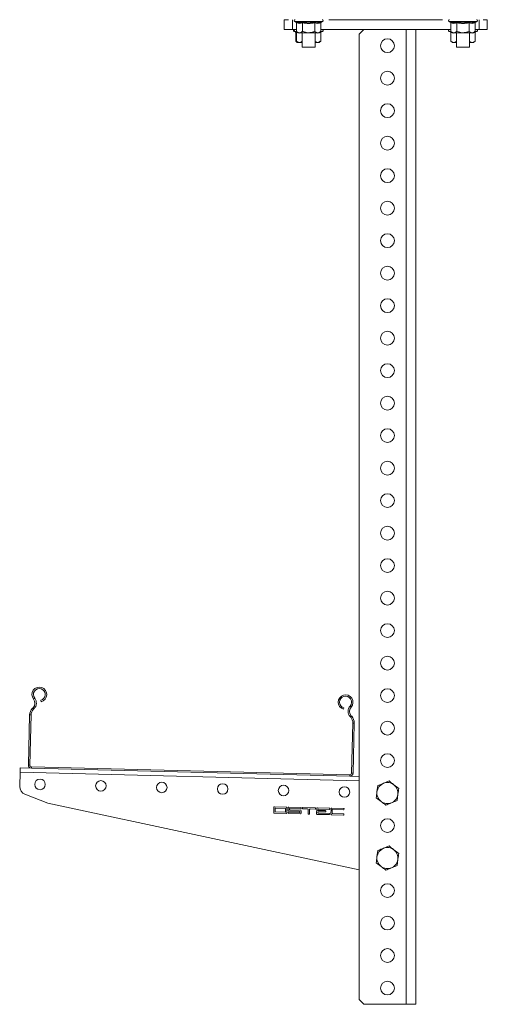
# Model space of a CAD drawing. Header units: millimetres. Extents: x -87 to 911, y -2003 to -50.
# Tile 5 of 7: x -68 to 220, y -989 to -383. Entities that reach past the tile are written whole.
import ezdxf

# ---------------------------------------------------------------- set-up
doc = ezdxf.new("R2010")
doc.units = ezdxf.units.MM

msp = doc.modelspace()

# ---------------------------------------------------------------- linework, layer by layer
at = {"color": 7, "linetype": 'Continuous', "lineweight": 15}
for p, q in [((94.69, -388.92), (94.69, -382.92)), ((94.69, -382.92), (97.19, -382.92)), ((99.69, -382.92), (99.69, -388.92)), ((101.15, -384.12), (101.8, -384.36)), ((102.19, -384.86), (102.19, -390.12)), ((105.94, -384.86), (105.94, -390.12)), ((113.44, -384.86), (113.44, -390.12)), ((117.2, -384.86), (117.2, -390.12)), ((117.59, -384.36), (118.23, -384.12)), ((122.19, -382.92), (192.19, -382.92)), ((196.15, -384.12), (196.8, -384.36)), ((197.19, -384.86), (197.19, -390.12)), ((200.94, -384.86), (200.94, -390.12)), ((208.44, -384.86), (208.44, -390.12)), ((212.2, -384.86), (212.2, -390.12)), ((212.59, -384.36), (213.23, -384.12)), ((214.69, -388.92), (214.69, -382.92)), ((217.19, -382.92), (219.69, -382.92)), ((219.69, -382.92), (219.69, -388.92)), ((99.69, -388.92), (94.69, -388.92)), ((99.69, -388.92), (102.19, -388.92)), ((100.65, -390.12), (101.3, -390.36)), ((101.15, -390.12), (101.8, -390.36)), ((101.69, -390.86), (101.69, -396.12)), ((102.19, -390.12), (103.19, -390.92)), ((102.19, -390.86), (102.19, -396.12)), ((103.19, -390.92), (104.06, -390.92)), ((109.69, -390.92), (104.06, -390.92)), ((105.69, -390.92), (105.69, -399.92)), ((109.69, -390.92), (115.32, -390.92)), ((113.69, -399.92), (113.69, -390.92)), ((115.32, -390.92), (116.19, -390.92)), ((116.19, -390.92), (117.2, -390.12)), ((117.2, -388.92), (197.19, -388.92)), ((117.2, -390.86), (117.2, -396.12)), ((117.59, -390.36), (118.23, -390.12)), ((143.69, -388.92), (140.69, -391.92)), ((140.69, -391.92), (140.69, -985.92)), ((169.69, -388.92), (169.69, -988.92)), ((175.69, -388.92), (175.69, -988.92)), ((196.15, -390.12), (196.8, -390.36)), ((197.19, -390.12), (198.19, -390.92)), ((197.19, -390.86), (197.19, -396.12)), ((198.19, -390.92), (199.06, -390.92)), ((204.69, -390.92), (199.06, -390.92)), ((200.69, -390.92), (200.69, -399.92)), ((204.69, -390.92), (210.32, -390.92)), ((208.69, -399.92), (208.69, -390.92)), ((210.32, -390.92), (211.19, -390.92)), ((211.19, -390.92), (212.2, -390.12)), ((212.2, -388.92), (214.69, -388.92)), ((212.2, -390.86), (212.2, -396.12)), ((212.59, -390.36), (213.23, -390.12)), ((219.69, -388.92), (214.69, -388.92)), ((101.69, -396.12), (102.69, -396.92)), ((102.19, -396.12), (103.19, -396.92)), ((102.69, -396.92), (103.19, -396.92)), ((103.19, -396.92), (104.06, -396.92)), ((105.69, -396.92), (104.06, -396.92)), ((109.69, -399.92), (105.69, -399.92)), ((113.69, -399.92), (109.69, -399.92)), ((113.69, -396.92), (115.32, -396.92)), ((115.32, -396.92), (116.19, -396.92)), ((115.69, -396.92), (116.7, -396.12)), ((116.19, -396.92), (117.2, -396.12)), ((197.19, -396.12), (198.19, -396.92)), ((198.19, -396.92), (199.06, -396.92)), ((200.69, -396.92), (199.06, -396.92)), ((200.69, -399.92), (204.69, -399.92)), ((204.69, -399.92), (208.69, -399.92)), ((208.69, -396.92), (210.32, -396.92)), ((210.32, -396.92), (211.19, -396.92)), ((211.19, -396.92), (212.2, -396.12)), ((-59.76, -801.07), (-59.05, -800.51)), ((-55.12, -802.68), (-55.33, -801.8)), ((135.83, -805.96), (135.16, -805.37)), ((-62.18, -810.82), (-62.95, -841.65)), ((-61.28, -810.84), (-62.18, -810.82)), ((-61.28, -810.84), (-62.05, -841.67)), ((-60.07, -806.37), (-60.42, -806.73)), ((-60.42, -806.73), (-59.79, -807.36)), ((-59.43, -807.01), (-60.07, -806.37)), ((-59.43, -807.01), (-59.79, -807.36)), ((131.37, -806.47), (131.12, -807.34)), ((135.88, -811.28), (135.21, -811.88)), ((135.55, -812.25), (135.21, -811.88)), ((135.55, -812.25), (136.22, -811.65)), ((136.22, -811.65), (135.88, -811.28)), ((136.09, -846.63), (136.86, -815.8)), ((137.76, -815.82), (136.86, -815.8)), ((136.99, -846.65), (137.76, -815.82)), ((-62.95, -841.65), (-62.05, -841.67)), ((-68.06, -846.12), (-68.28, -854.87)), ((-68.06, -846.12), (-67.99, -843.42)), ((-67.99, -843.42), (-61.09, -843.6)), ((-61.07, -842.7), (-61.09, -843.6)), ((-61.09, -843.6), (135.04, -848.5)), ((-61.07, -842.7), (135.07, -847.6)), ((135.04, -848.5), (135.07, -847.6)), ((136.09, -846.63), (136.99, -846.65)), ((135.04, -848.5), (140.69, -848.64)), ((152.24, -854.35), (151.75, -858.07)), ((165.13, -856.05), (162.15, -853.77)), ((-65.11, -859.65), (-50.99, -865.19)), ((164.14, -863.49), (164.63, -859.77)), ((-50.99, -865.19), (140.69, -906.19)), ((151.25, -861.79), (154.23, -864.07)), ((88.25, -867.74), (88.17, -870.94)), ((88.56, -871.35), (95.76, -871.53)), ((95.86, -867.53), (88.66, -867.35)), ((89.03, -868.36), (88.98, -870.36)), ((89.18, -870.56), (95.18, -870.71)), ((95.24, -868.31), (89.24, -868.16)), ((95.38, -870.52), (95.43, -868.52)), ((96.17, -871.14), (96.25, -867.94)), ((96.97, -870.96), (96.96, -871.36)), ((97.05, -867.96), (97.01, -869.56)), ((97.16, -871.56), (104.55, -871.75)), ((103.97, -870.93), (97.18, -870.76)), ((97.4, -869.97), (103.99, -870.13)), ((104.85, -867.75), (97.46, -867.57)), ((97.82, -868.98), (97.83, -868.58)), ((104.61, -869.35), (98.02, -869.18)), ((98.04, -868.38), (104.83, -868.55)), ((104.19, -870.34), (104.18, -870.74)), ((104.96, -871.36), (105, -869.76)), ((105.04, -868.36), (105.05, -867.96)), ((105.85, -867.98), (105.84, -868.38)), ((106.03, -868.58), (109.03, -868.66)), ((113.65, -867.97), (106.05, -867.78)), ((109.42, -869.07), (109.36, -871.67)), ((109.55, -871.87), (109.95, -871.88)), ((110.16, -871.69), (110.22, -869.09)), ((110.63, -868.7), (113.63, -868.77)), ((113.84, -868.58), (113.85, -868.18)), ((114.64, -868.4), (114.56, -871.6)), ((114.95, -872.01), (122.35, -872.19)), ((122.45, -868.19), (115.05, -868.01)), ((115.38, -871.02), (115.39, -870.62)), ((115.42, -869.42), (115.43, -869.02)), ((122.37, -871.39), (115.57, -871.22)), ((115.59, -870.42), (119.99, -870.53)), ((120.01, -869.73), (115.61, -869.62)), ((115.63, -868.82), (122.43, -868.99)), ((120.19, -870.34), (120.2, -869.94)), ((122.55, -872), (122.56, -871.6)), ((122.63, -868.8), (122.64, -868.4)), ((123.44, -868.62), (123.36, -871.82)), ((123.75, -872.23), (131.15, -872.41)), ((131.25, -868.41), (123.85, -868.23)), ((124.17, -871.24), (124.22, -869.24)), ((131.17, -871.61), (124.37, -871.44)), ((124.43, -869.04), (131.23, -869.21)), ((131.35, -872.22), (131.36, -871.82)), ((131.43, -869.02), (131.44, -868.62)), ((152.24, -894.35), (151.75, -898.07)), ((165.13, -896.05), (162.15, -893.77)), ((151.25, -901.79), (154.23, -904.07)), ((164.14, -903.49), (164.63, -899.77)), ((140.69, -985.92), (143.69, -988.92)), ((169.69, -988.92), (143.69, -988.92)), ((175.69, -988.92), (169.69, -988.92))]:
    msp.add_line(p, q, dxfattribs=at)
at = {"color": 8, "linetype": 'Continuous', "lineweight": 15}
for p, q in [((109.69, -384.12), (101.15, -384.12)), ((118.23, -384.12), (109.69, -384.12)), ((204.69, -384.12), (196.15, -384.12)), ((213.23, -384.12), (204.69, -384.12)), ((101.15, -390.12), (100.65, -390.12)), ((102.19, -390.12), (101.15, -390.12)), ((102.19, -390.95), (101.69, -390.86)), ((116.61, -390.59), (117.59, -390.36)), ((118.23, -390.12), (117.2, -390.12)), ((197.19, -390.12), (196.15, -390.12)), ((211.61, -390.59), (212.59, -390.36)), ((213.23, -390.12), (212.2, -390.12)), ((-68.06, -846.12), (140.69, -851.34))]:
    msp.add_line(p, q, dxfattribs=at)
at = {"color": 7, "linetype": 'Continuous', "lineweight": 15}
for centre, radius in [((158.19, -398.92), 4.25), ((158.19, -418.92), 4.25), ((158.19, -438.92), 4.25), ((158.19, -458.92), 4.25), ((158.19, -478.92), 4.25), ((158.19, -498.92), 4.25), ((158.19, -518.92), 4.25), ((158.19, -538.92), 4.25), ((158.19, -558.92), 4.25), ((158.19, -578.92), 4.25), ((158.19, -598.92), 4.25), ((158.19, -618.92), 4.25), ((158.19, -638.92), 4.25), ((158.19, -658.92), 4.25), ((158.19, -678.92), 4.25), ((158.19, -698.92), 4.25), ((158.19, -718.92), 4.25), ((158.19, -738.92), 4.25), ((158.19, -758.92), 4.25), ((158.19, -778.92), 4.25), ((158.19, -798.92), 4.25), ((158.19, -818.92), 4.25), ((158.19, -838.92), 4.25), ((-55.74, -853.57), 3.25), ((-18.25, -854.51), 3.25), ((19.23, -855.45), 3.25), ((56.72, -856.38), 3.25), ((94.21, -857.32), 3.25), ((131.7, -858.26), 3.25), ((158.19, -878.92), 4.25), ((158.19, -918.92), 4.25), ((158.19, -938.92), 4.25), ((158.19, -958.92), 4.25), ((158.19, -978.92), 4.25)]:
    msp.add_circle(centre, radius, dxfattribs=at)
for centre, radius, start, end in [((101.36, -383.54), 0.619, 90, 250), ((118.02, -383.54), 0.619, 290, 90), ((196.36, -383.54), 0.619, 90, 250), ((213.02, -383.54), 0.619, 290, 90), ((100.86, -389.54), 0.619, 90, 250), ((101.36, -389.54), 0.619, 90, 250), ((118.02, -389.54), 0.619, 290, 90), ((196.36, -389.54), 0.619, 90, 250), ((213.02, -389.54), 0.619, 290, 90), ((-56.18, -798.25), 4.55, 283.56746, 218.24992), ((-56.18, -798.25), 3.65, 283.56746, 218.24992), ((132.41, -802.97), 4.55, 318.88499, 253.56746), ((132.41, -802.97), 3.65, 318.88499, 253.56746), ((-62.9, -803.55), 4, 315.03166, 38.24992), ((-62.9, -803.55), 4.9, 315.03166, 38.24992), ((138.85, -808.59), 4.9, 138.88499, 222.10326), ((138.85, -808.59), 4, 138.88499, 222.10326), ((-56.18, -810.97), 6, 135.03166, 178.56746), ((-56.18, -810.97), 5.1, 135.03166, 178.56746), ((131.76, -815.67), 6, 358.56746, 42.10326), ((131.76, -815.67), 5.1, 358.56746, 42.10326), ((-61.05, -841.7), 1.9, 178.56746, 268.56746), ((-61.05, -841.7), 1, 178.56746, 268.56746), ((135.09, -846.6), 1.9, 268.56746, 358.56746), ((135.09, -846.6), 1, 268.56746, 358.56746), ((158.19, -858.92), 6.5, 112.44828, 172.44828), ((158.19, -858.92), 6.5, 52.44828, 112.44828), ((158.19, -858.92), 6.5, 352.44828, 52.44828), ((-63.28, -855), 5, 178.56746, 248.56746), ((158.19, -858.92), 6.5, 172.44828, 232.44828), ((158.19, -858.92), 6.5, 292.44828, 352.44828), ((158.19, -858.92), 6.5, 232.44828, 292.44828), ((88.57, -870.95), 0.4, 178.56746, 268.56746), ((88.65, -867.75), 0.4, 88.56746, 178.56746), ((89.18, -870.36), 0.2, 178.56746, 268.56746), ((89.23, -868.36), 0.2, 88.56746, 178.56746), ((95.18, -870.51), 0.2, 268.56746, 358.56746), ((95.23, -868.51), 0.2, 358.56746, 88.56746), ((95.77, -871.13), 0.4, 268.56746, 358.56746), ((95.85, -867.93), 0.4, 358.56746, 88.56746), ((97.16, -871.36), 0.2, 178.56746, 268.56746), ((97.17, -870.96), 0.2, 88.56746, 178.56746), ((97.41, -869.57), 0.4, 178.56746, 268.56746), ((97.45, -867.97), 0.4, 88.56746, 178.56746), ((98.02, -868.98), 0.2, 178.56746, 268.56746), ((98.03, -868.58), 0.2, 88.56746, 178.56746), ((103.98, -870.73), 0.2, 268.56746, 358.56746), ((103.99, -870.33), 0.2, 358.56746, 88.56746), ((104.56, -871.35), 0.4, 268.56746, 358.56746), ((104.6, -869.75), 0.4, 358.56746, 88.56746), ((104.84, -868.35), 0.2, 268.56746, 358.56746), ((104.85, -867.95), 0.2, 358.56746, 88.56746), ((106.04, -868.38), 0.2, 178.56746, 268.56746), ((106.05, -867.98), 0.2, 88.56746, 178.56746), ((109.02, -869.06), 0.4, 358.56746, 88.56746), ((109.56, -871.67), 0.2, 178.56746, 268.56746), ((109.96, -871.68), 0.2, 268.56746, 358.56746), ((110.62, -869.1), 0.4, 88.56746, 178.56746), ((113.64, -868.57), 0.2, 268.56746, 358.56746), ((113.65, -868.17), 0.2, 358.56746, 88.56746), ((114.96, -871.61), 0.4, 178.56746, 268.56746), ((115.04, -868.41), 0.4, 88.56746, 178.56746), ((115.58, -871.02), 0.2, 178.56746, 268.56746), ((115.59, -870.62), 0.2, 88.56746, 178.56746), ((115.62, -869.42), 0.2, 178.56746, 268.56746), ((115.63, -869.02), 0.2, 88.56746, 178.56746), ((119.99, -870.33), 0.2, 268.56746, 358.56746), ((120, -869.93), 0.2, 358.56746, 88.56746), ((122.35, -871.99), 0.2, 268.56746, 358.56746), ((122.36, -871.59), 0.2, 358.56746, 88.56746), ((122.43, -868.79), 0.2, 268.56746, 358.56746), ((122.44, -868.39), 0.2, 358.56746, 88.56746), ((123.76, -871.83), 0.4, 178.56746, 268.56746), ((123.84, -868.63), 0.4, 88.56746, 178.56746), ((124.37, -871.24), 0.2, 178.56746, 268.56746), ((124.42, -869.24), 0.2, 88.56746, 178.56746), ((131.15, -872.21), 0.2, 268.56746, 358.56746), ((131.16, -871.81), 0.2, 358.56746, 88.56746), ((131.23, -869.01), 0.2, 268.56746, 358.56746), ((131.24, -868.61), 0.2, 358.56746, 88.56746), ((158.19, -898.92), 6.5, 112.44828, 172.44828), ((158.19, -898.92), 6.5, 52.44828, 112.44828), ((158.19, -898.92), 6.5, 352.44828, 52.44828), ((158.19, -898.92), 6.5, 172.44828, 232.44828), ((158.19, -898.92), 6.5, 292.44828, 352.44828), ((158.19, -898.92), 6.5, 232.44828, 292.44828)]:
    msp.add_arc(centre, radius, start, end, dxfattribs=at)
for points, knots in [([(101.8, -384.36), (101.88, -384.38), (102.04, -384.44), (102.52, -384.59), (103.25, -384.75), (104.15, -384.76), (104.98, -384.62), (105.49, -384.44), (105.74, -384.36)], [0, 0, 0, 0, 0.060425, 0.120868, 0.362781, 0.606921, 0.80296, 1, 1, 1, 1]), ([(101.8, -384.36), (101.8, -384.36), (101.85, -384.38), (101.96, -384.43), (102.08, -384.55), (102.17, -384.7), (102.18, -384.8), (102.19, -384.86)], [0, 0, 0, 0, 0.006853, 0.267585, 0.528633, 0.763832, 1, 1, 1, 1]), ([(105.94, -384.86), (105.32, -385.03), (104.07, -385.37), (102.82, -385.03), (102.19, -384.86)], [0, 0, 0, 0, 0.49217, 1, 1, 1, 1]), ([(105.74, -384.36), (106.06, -384.41), (107.64, -384.69), (110.31, -384.87), (112.61, -384.51), (113.64, -384.36)], [0, 0, 0, 0, 0.120964, 0.606826, 1, 1, 1, 1]), ([(105.94, -384.86), (105.94, -384.8), (105.93, -384.7), (105.89, -384.55), (105.83, -384.43), (105.77, -384.38), (105.74, -384.36), (105.74, -384.36)], [0, 0, 0, 0, 0.236168, 0.471367, 0.732415, 0.993147, 1, 1, 1, 1]), ([(113.44, -384.86), (112.21, -385.03), (109.71, -385.37), (107.21, -385.03), (105.94, -384.86)], [0, 0, 0, 0, 0.4921704, 1, 1, 1, 1]), ([(113.44, -384.86), (113.45, -384.8), (113.45, -384.7), (113.5, -384.55), (113.56, -384.43), (113.61, -384.38), (113.64, -384.36), (113.64, -384.36)], [0, 0, 0, 0, 0.236168, 0.471367, 0.732415, 0.993147, 1, 1, 1, 1]), ([(117.2, -384.86), (116.58, -385.03), (115.33, -385.37), (114.08, -385.03), (113.44, -384.86)], [0, 0, 0, 0, 0.4921704, 1, 1, 1, 1]), ([(113.64, -384.36), (113.79, -384.41), (114.57, -384.69), (115.9, -384.87), (117.06, -384.51), (117.59, -384.36)], [0, 0, 0, 0, 0.120964, 0.606826, 1, 1, 1, 1]), ([(117.2, -384.86), (117.2, -384.8), (117.21, -384.7), (117.3, -384.55), (117.42, -384.43), (117.53, -384.38), (117.59, -384.36), (117.59, -384.36)], [0, 0, 0, 0, 0.2361684, 0.4713674, 0.7324146, 0.9931471, 1, 1, 1, 1]), ([(196.8, -384.36), (196.88, -384.38), (197.04, -384.44), (197.52, -384.59), (198.25, -384.75), (199.15, -384.76), (199.98, -384.62), (200.49, -384.44), (200.74, -384.36)], [0, 0, 0, 0, 0.060425, 0.120868, 0.362781, 0.606921, 0.80296, 1, 1, 1, 1]), ([(196.8, -384.36), (196.8, -384.36), (196.85, -384.38), (196.96, -384.43), (197.08, -384.55), (197.17, -384.7), (197.18, -384.8), (197.19, -384.86)], [0, 0, 0, 0, 0.006853, 0.267585, 0.528633, 0.763832, 1, 1, 1, 1]), ([(200.94, -384.86), (200.32, -385.03), (199.07, -385.37), (197.82, -385.03), (197.19, -384.86)], [0, 0, 0, 0, 0.49217, 1, 1, 1, 1]), ([(200.74, -384.36), (201.06, -384.41), (202.64, -384.69), (205.31, -384.87), (207.61, -384.51), (208.64, -384.36)], [0, 0, 0, 0, 0.120964, 0.606826, 1, 1, 1, 1]), ([(200.94, -384.86), (200.94, -384.8), (200.93, -384.7), (200.89, -384.55), (200.83, -384.43), (200.77, -384.38), (200.74, -384.36), (200.74, -384.36)], [0, 0, 0, 0, 0.236168, 0.471367, 0.732415, 0.993147, 1, 1, 1, 1]), ([(208.44, -384.86), (207.21, -385.03), (204.71, -385.37), (202.21, -385.03), (200.94, -384.86)], [0, 0, 0, 0, 0.49217, 1, 1, 1, 1]), ([(208.44, -384.86), (208.45, -384.8), (208.45, -384.7), (208.5, -384.55), (208.56, -384.43), (208.61, -384.38), (208.64, -384.36), (208.64, -384.36)], [0, 0, 0, 0, 0.236168, 0.471367, 0.732415, 0.993147, 1, 1, 1, 1]), ([(212.2, -384.86), (211.58, -385.03), (210.33, -385.37), (209.08, -385.03), (208.44, -384.86)], [0, 0, 0, 0, 0.49217, 1, 1, 1, 1]), ([(208.64, -384.36), (208.79, -384.41), (209.57, -384.69), (210.9, -384.87), (212.06, -384.51), (212.59, -384.36)], [0, 0, 0, 0, 0.120964, 0.606826, 1, 1, 1, 1]), ([(212.2, -384.86), (212.2, -384.8), (212.21, -384.7), (212.3, -384.55), (212.42, -384.43), (212.53, -384.38), (212.59, -384.36), (212.59, -384.36)], [0, 0, 0, 0, 0.236168, 0.471367, 0.732415, 0.993147, 1, 1, 1, 1]), ([(101.3, -390.36), (101.38, -390.38), (101.54, -390.44), (101.8, -390.53), (101.99, -390.56), (102.09, -390.58)], [0, 0, 0, 0, 0.30244, 0.604968, 1, 1, 1, 1]), ([(101.3, -390.36), (101.3, -390.36), (101.35, -390.38), (101.46, -390.43), (101.58, -390.55), (101.67, -390.7), (101.68, -390.8), (101.69, -390.86)], [0, 0, 0, 0, 0.006853, 0.267585, 0.528633, 0.763832, 1, 1, 1, 1]), ([(101.8, -390.36), (101.88, -390.38), (102.04, -390.44), (102.38, -390.55), (102.64, -390.6), (102.83, -390.63)], [0, 0, 0, 0, 0.233693, 0.467454, 1, 1, 1, 1]), ([(101.8, -390.36), (101.8, -390.36), (101.85, -390.38), (101.96, -390.43), (102.08, -390.55), (102.17, -390.7), (102.18, -390.8), (102.19, -390.86)], [0, 0, 0, 0, 0.006853, 0.267585, 0.528633, 0.763832, 1, 1, 1, 1]), ([(102.19, -390.12), (102.45, -390.31), (102.98, -390.7), (103.58, -390.89), (103.95, -390.92), (104.02, -390.92), (104.06, -390.92)], [0, 0, 0, 0, 0.434789, 0.879837, 0.939895, 1, 1, 1, 1]), ([(104.06, -390.92), (104.56, -390.82), (105.2, -390.69), (105.8, -390.23), (105.94, -390.12)], [0, 0, 0, 0, 0.769007, 1, 1, 1, 1]), ([(109.69, -390.92), (109.53, -390.92), (108.34, -390.89), (107.07, -390.56), (106.02, -390.15), (105.94, -390.12)], [0, 0, 0, 0, 0.127944, 0.927356, 1, 1, 1, 1]), ([(113.44, -390.12), (113.13, -390.24), (111.93, -390.7), (110.64, -390.83), (109.69, -390.92)], [0, 0, 0, 0, 0.263898, 1, 1, 1, 1]), ([(113.44, -390.12), (113.71, -390.31), (114.24, -390.7), (114.88, -390.9), (115.24, -390.92), (115.32, -390.92)], [0, 0, 0, 0, 0.4347938, 0.8798477, 1, 1, 1, 1]), ([(115.32, -390.92), (115.82, -390.82), (116.46, -390.69), (117.06, -390.23), (117.2, -390.12)], [0, 0, 0, 0, 0.769007, 1, 1, 1, 1]), ([(117.2, -390.86), (117.2, -390.8), (117.21, -390.7), (117.3, -390.55), (117.42, -390.43), (117.53, -390.38), (117.59, -390.36), (117.59, -390.36)], [0, 0, 0, 0, 0.236168, 0.471367, 0.732415, 0.993147, 1, 1, 1, 1]), ([(196.8, -390.36), (196.88, -390.38), (197.04, -390.44), (197.38, -390.55), (197.64, -390.6), (197.83, -390.63)], [0, 0, 0, 0, 0.233693, 0.467454, 1, 1, 1, 1]), ([(196.8, -390.36), (196.8, -390.36), (196.85, -390.38), (196.96, -390.43), (197.08, -390.55), (197.17, -390.7), (197.18, -390.8), (197.19, -390.86)], [0, 0, 0, 0, 0.006853, 0.267585, 0.528633, 0.763832, 1, 1, 1, 1]), ([(197.19, -390.12), (197.45, -390.31), (197.98, -390.7), (198.58, -390.89), (198.95, -390.92), (199.02, -390.92), (199.06, -390.92)], [0, 0, 0, 0, 0.434789, 0.879837, 0.939895, 1, 1, 1, 1]), ([(199.06, -390.92), (199.56, -390.82), (200.2, -390.69), (200.8, -390.23), (200.94, -390.12)], [0, 0, 0, 0, 0.769007, 1, 1, 1, 1]), ([(204.69, -390.92), (204.53, -390.92), (203.34, -390.89), (202.07, -390.56), (201.02, -390.15), (200.94, -390.12)], [0, 0, 0, 0, 0.127944, 0.927356, 1, 1, 1, 1]), ([(208.44, -390.12), (208.13, -390.24), (206.93, -390.7), (205.64, -390.83), (204.69, -390.92)], [0, 0, 0, 0, 0.263898, 1, 1, 1, 1]), ([(208.44, -390.12), (208.71, -390.31), (209.24, -390.7), (209.88, -390.9), (210.24, -390.92), (210.32, -390.92)], [0, 0, 0, 0, 0.4347938, 0.8798477, 1, 1, 1, 1]), ([(210.32, -390.92), (210.82, -390.82), (211.46, -390.69), (212.06, -390.23), (212.2, -390.12)], [0, 0, 0, 0, 0.7690072, 1, 1, 1, 1]), ([(212.2, -390.86), (212.2, -390.8), (212.21, -390.7), (212.3, -390.55), (212.42, -390.43), (212.53, -390.38), (212.59, -390.36), (212.59, -390.36)], [0, 0, 0, 0, 0.236168, 0.471367, 0.732415, 0.993147, 1, 1, 1, 1]), ([(101.69, -396.12), (101.95, -396.32), (102.4, -396.66), (102.88, -396.78), (103.07, -396.83)], [0, 0, 0, 0, 0.583344, 1, 1, 1, 1]), ([(102.19, -396.12), (102.45, -396.31), (102.98, -396.7), (103.58, -396.89), (103.95, -396.92), (104.02, -396.92), (104.06, -396.92)], [0, 0, 0, 0, 0.434789, 0.879837, 0.939895, 1, 1, 1, 1]), ([(104.06, -396.92), (104.56, -396.83), (105.12, -396.73), (105.63, -396.34), (105.69, -396.3)], [0, 0, 0, 0, 0.890759, 1, 1, 1, 1]), ([(113.69, -396.28), (113.87, -396.41), (114.32, -396.73), (114.88, -396.9), (115.24, -396.92), (115.32, -396.92)], [0, 0, 0, 0, 0.346654, 0.861111, 1, 1, 1, 1]), ([(115.32, -396.92), (115.82, -396.82), (116.46, -396.69), (117.06, -396.23), (117.2, -396.12)], [0, 0, 0, 0, 0.769007, 1, 1, 1, 1]), ([(197.19, -396.12), (197.45, -396.31), (197.98, -396.7), (198.58, -396.89), (198.95, -396.92), (199.02, -396.92), (199.06, -396.92)], [0, 0, 0, 0, 0.434789, 0.879837, 0.939895, 1, 1, 1, 1]), ([(199.06, -396.92), (199.56, -396.83), (200.12, -396.73), (200.63, -396.34), (200.69, -396.3)], [0, 0, 0, 0, 0.890759, 1, 1, 1, 1]), ([(208.69, -396.28), (208.87, -396.41), (209.32, -396.73), (209.88, -396.9), (210.24, -396.92), (210.32, -396.92)], [0, 0, 0, 0, 0.346654, 0.861111, 1, 1, 1, 1]), ([(210.32, -396.92), (210.82, -396.82), (211.46, -396.69), (212.06, -396.23), (212.2, -396.12)], [0, 0, 0, 0, 0.769007, 1, 1, 1, 1]), ([(155.71, -852.91), (155.43, -853.03), (154.25, -853.51), (153.11, -853.99), (152.24, -854.35)], [0, 0, 0, 0, 0.241851, 1, 1, 1, 1]), ([(159.18, -851.48), (158.92, -851.58), (157.79, -852.05), (156.62, -852.54), (155.71, -852.91)], [0, 0, 0, 0, 0.223713, 1, 1, 1, 1]), ([(162.15, -853.77), (162.08, -853.71), (161.08, -852.94), (160.09, -852.18), (159.18, -851.48)], [0, 0, 0, 0, 0.070215, 1, 1, 1, 1]), ([(151.75, -858.07), (151.74, -858.15), (151.57, -859.41), (151.41, -860.64), (151.25, -861.79)], [0, 0, 0, 0, 0.070215, 1, 1, 1, 1]), ([(164.63, -859.77), (164.65, -859.69), (164.81, -858.43), (164.98, -857.2), (165.13, -856.05)], [0, 0, 0, 0, 0.070215, 1, 1, 1, 1]), ([(154.23, -864.07), (154.3, -864.13), (155.3, -864.9), (156.29, -865.66), (157.2, -866.36)], [0, 0, 0, 0, 0.0702148, 1, 1, 1, 1]), ([(157.2, -866.36), (158.07, -866), (159.22, -865.53), (160.39, -865.04), (160.67, -864.93)], [0, 0, 0, 0, 0.758149, 1, 1, 1, 1]), ([(160.67, -864.93), (161.58, -864.55), (162.76, -864.07), (163.89, -863.6), (164.14, -863.49)], [0, 0, 0, 0, 0.776287, 1, 1, 1, 1]), ([(155.71, -892.91), (155.43, -893.03), (154.25, -893.51), (153.11, -893.99), (152.24, -894.35)], [0, 0, 0, 0, 0.2418514, 1, 1, 1, 1]), ([(159.18, -891.48), (158.92, -891.58), (157.79, -892.05), (156.62, -892.54), (155.71, -892.91)], [0, 0, 0, 0, 0.2237133, 1, 1, 1, 1]), ([(162.15, -893.77), (162.08, -893.71), (161.08, -892.94), (160.09, -892.18), (159.18, -891.48)], [0, 0, 0, 0, 0.070215, 1, 1, 1, 1]), ([(164.63, -899.77), (164.65, -899.69), (164.81, -898.43), (164.98, -897.2), (165.13, -896.05)], [0, 0, 0, 0, 0.070215, 1, 1, 1, 1]), ([(151.75, -898.07), (151.74, -898.15), (151.57, -899.41), (151.41, -900.64), (151.25, -901.79)], [0, 0, 0, 0, 0.070215, 1, 1, 1, 1]), ([(154.23, -904.07), (154.3, -904.13), (155.3, -904.9), (156.29, -905.66), (157.2, -906.36)], [0, 0, 0, 0, 0.070215, 1, 1, 1, 1]), ([(157.2, -906.36), (158.07, -906), (159.22, -905.53), (160.39, -905.04), (160.67, -904.93)], [0, 0, 0, 0, 0.758149, 1, 1, 1, 1]), ([(160.67, -904.93), (161.58, -904.55), (162.76, -904.07), (163.89, -903.6), (164.14, -903.49)], [0, 0, 0, 0, 0.776287, 1, 1, 1, 1])]:
    msp.add_open_spline(points, degree=3, knots=knots, dxfattribs=at)
at = {"color": 8, "linetype": 'Continuous', "lineweight": 15}
for points, knots in [([(105.69, -390.9), (105.16, -391.05), (103.99, -391.36), (102.82, -391.03), (102.19, -390.86)], [0, 0, 0, 0, 0.456351, 1, 1, 1, 1]), ([(117.2, -390.86), (116.58, -391.03), (115.41, -391.36), (114.24, -391.05), (113.69, -390.9)], [0, 0, 0, 0, 0.526875, 1, 1, 1, 1]), ([(200.69, -390.9), (200.16, -391.05), (198.99, -391.36), (197.82, -391.03), (197.19, -390.86)], [0, 0, 0, 0, 0.4563515, 1, 1, 1, 1]), ([(212.2, -390.86), (211.58, -391.03), (210.41, -391.36), (209.24, -391.05), (208.69, -390.9)], [0, 0, 0, 0, 0.526875, 1, 1, 1, 1])]:
    msp.add_open_spline(points, degree=3, knots=knots, dxfattribs=at)

doc.saveas('drawing.dxf')
